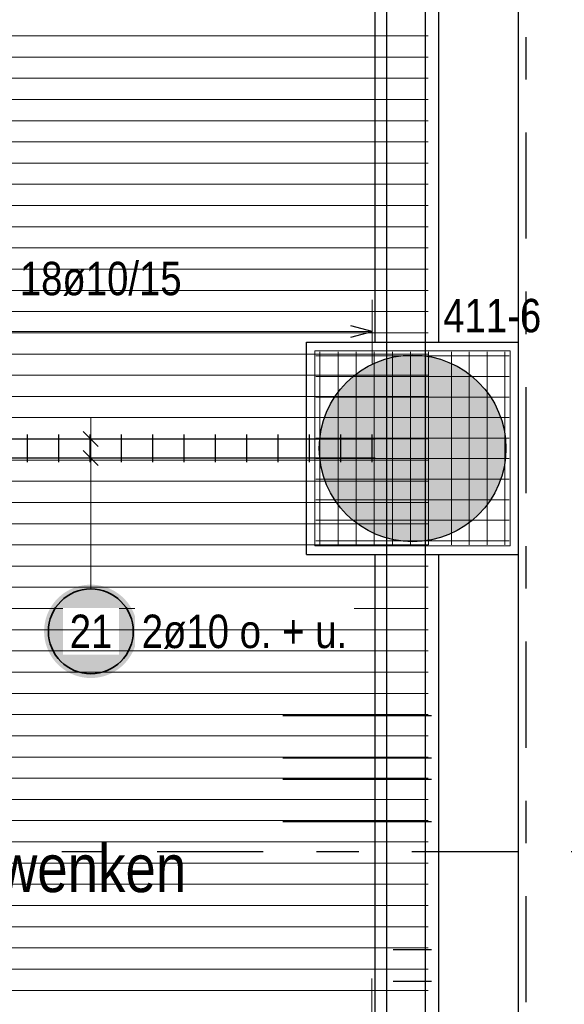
# Model space of a CAD drawing. Header units: millimetres. Extents: x -1.9 to 32.6, y 0 to 21.
# Tile 54 of 59: x 20.6 to 21.9, y 14.8 to 17.1. Entities that reach past the tile are written whole.
import ezdxf

# ---------------------------------------------------------------- set-up
doc = ezdxf.new("R2010")
doc.units = ezdxf.units.MM
doc.linetypes.add('DASHDOTX2', pattern=[2, 1, -0.5, 0, -0.5])
doc.layers.add('Achsen', color=7, linetype='Continuous', lineweight=20)
doc.layers.add('nplo Bewehrung', color=7, linetype='Continuous', lineweight=20)
doc.styles.add('Arial Narrow', font='ARIALN.TTF')

msp = doc.modelspace()

# ---------------------------------------------------------------- hatches: boundary and pattern name
at = {"lineweight": 13, "true_color": 0xd7ffd7}
msp.add_hatch(color=254, dxfattribs=at).paths.add_polyline_path([(21.753167, 16.125039), (21.753147, 16.128005), (21.753087, 16.130971), (21.752987, 16.133935), (21.752848, 16.136898), (21.752668, 16.139859), (21.752448, 16.142817), (21.752188, 16.145772), (21.751889, 16.148723), (21.75155, 16.15167), (21.751171, 16.154612), (21.750752, 16.157549), (21.750294, 16.160479), (21.749796, 16.163404), (21.749259, 16.166321), (21.748683, 16.169231), (21.748068, 16.172133), (21.747413, 16.175026), (21.74672, 16.17791), (21.745988, 16.180784), (21.745217, 16.183649), (21.744407, 16.186502), (21.743559, 16.189345), (21.742673, 16.192176), (21.741749, 16.194994), (21.740787, 16.1978), (21.739787, 16.200593), (21.738749, 16.203372), (21.737675, 16.206137), (21.736562, 16.208887), (21.735414, 16.211621), (21.734228, 16.21434), (21.733005, 16.217043), (21.731747, 16.219729), (21.730452, 16.222398), (21.729121, 16.225049), (21.727755, 16.227682), (21.726354, 16.230296), (21.724917, 16.232891), (21.723445, 16.235467), (21.721939, 16.238022), (21.720399, 16.240557), (21.718824, 16.243071), (21.717216, 16.245563), (21.715574, 16.248034), (21.713899, 16.250482), (21.712191, 16.252907), (21.710451, 16.25531), (21.708679, 16.257688), (21.706874, 16.260042), (21.705038, 16.262372), (21.703171, 16.264677), (21.701273, 16.266956), (21.699344, 16.26921), (21.697385, 16.271437), (21.695396, 16.273638), (21.693378, 16.275812), (21.691331, 16.277958), (21.689254, 16.280077), (21.68715, 16.282167), (21.685017, 16.284229), (21.682857, 16.286262), (21.68067, 16.288266), (21.678456, 16.29024), (21.676215, 16.292184), (21.673948, 16.294097), (21.671656, 16.29598), (21.669339, 16.297832), (21.666997, 16.299652), (21.66463, 16.30144), (21.66224, 16.303197), (21.659826, 16.304921), (21.657389, 16.306612), (21.65493, 16.308271), (21.652448, 16.309896), (21.649945, 16.311487), (21.647421, 16.313045), (21.644876, 16.314568), (21.64231, 16.316057), (21.639725, 16.317511), (21.63712, 16.31893), (21.634496, 16.320314), (21.631854, 16.321663), (21.629194, 16.322975), (21.626517, 16.324252), (21.623822, 16.325493), (21.621111, 16.326697), (21.618384, 16.327864), (21.615642, 16.328995), (21.612885, 16.330088), (21.610113, 16.331144), (21.607327, 16.332163), (21.604527, 16.333144), (21.601715, 16.334087), (21.59889, 16.334992), (21.596054, 16.335859), (21.593205, 16.336688), (21.590346, 16.337478), (21.587477, 16.33823), (21.584597, 16.338943), (21.581709, 16.339617), (21.578811, 16.340252), (21.575905, 16.340848), (21.572992, 16.341404), (21.570071, 16.341922), (21.567143, 16.342399), (21.56421, 16.342838), (21.56127, 16.343237), (21.558326, 16.343596), (21.555377, 16.343915), (21.552424, 16.344194), (21.549467, 16.344434), (21.546508, 16.344634), (21.543546, 16.344794), (21.540582, 16.344914), (21.537617, 16.344994), (21.534651, 16.345034), (21.531684, 16.345034), (21.528718, 16.344994), (21.525753, 16.344914), (21.522789, 16.344794), (21.519827, 16.344634), (21.516868, 16.344434), (21.513911, 16.344194), (21.510958, 16.343915), (21.508009, 16.343596), (21.505064, 16.343237), (21.502125, 16.342838), (21.499191, 16.342399), (21.496264, 16.341922), (21.493343, 16.341404), (21.490429, 16.340848), (21.487524, 16.340252), (21.484626, 16.339617), (21.481737, 16.338943), (21.478858, 16.33823), (21.475988, 16.337478), (21.473129, 16.336688), (21.470281, 16.335859), (21.467444, 16.334992), (21.46462, 16.334087), (21.461807, 16.333144), (21.459008, 16.332163), (21.456222, 16.331144), (21.45345, 16.330088), (21.450693, 16.328995), (21.44795, 16.327864), (21.445224, 16.326697), (21.442513, 16.325493), (21.439818, 16.324252), (21.437141, 16.322975), (21.434481, 16.321663), (21.431839, 16.320314), (21.429215, 16.31893), (21.42661, 16.317511), (21.424025, 16.316057), (21.421459, 16.314568), (21.418914, 16.313045), (21.41639, 16.311487), (21.413886, 16.309896), (21.411405, 16.308271), (21.408945, 16.306612), (21.406509, 16.304921), (21.404095, 16.303197), (21.401704, 16.30144), (21.399338, 16.299652), (21.396996, 16.297832), (21.394678, 16.29598), (21.392386, 16.294097), (21.39012, 16.292184), (21.387879, 16.29024), (21.385665, 16.288266), (21.383478, 16.286262), (21.381317, 16.284229), (21.379185, 16.282167), (21.37708, 16.280077), (21.375004, 16.277958), (21.372957, 16.275812), (21.370939, 16.273638), (21.36895, 16.271437), (21.366991, 16.26921), (21.365062, 16.266956), (21.363164, 16.264677), (21.361297, 16.262372), (21.359461, 16.260042), (21.357656, 16.257688), (21.355884, 16.25531), (21.354143, 16.252907), (21.352436, 16.250482), (21.350761, 16.248034), (21.349119, 16.245563), (21.347511, 16.243071), (21.345936, 16.240557), (21.344396, 16.238022), (21.342889, 16.235467), (21.341418, 16.232891), (21.339981, 16.230296), (21.33858, 16.227682), (21.337213, 16.225049), (21.335883, 16.222398), (21.334588, 16.219729), (21.333329, 16.217043), (21.332107, 16.21434), (21.330921, 16.211621), (21.329772, 16.208887), (21.32866, 16.206137), (21.327585, 16.203372), (21.326548, 16.200593), (21.325548, 16.1978), (21.324586, 16.194994), (21.323662, 16.192176), (21.322776, 16.189345), (21.321928, 16.186502), (21.321118, 16.183649), (21.320347, 16.180784), (21.319615, 16.17791), (21.318921, 16.175026), (21.318267, 16.172133), (21.317652, 16.169231), (21.317075, 16.166321), (21.316538, 16.163404), (21.316041, 16.160479), (21.315583, 16.157549), (21.315164, 16.154612), (21.314785, 16.15167), (21.314446, 16.148723), (21.314147, 16.145772), (21.313887, 16.142817), (21.313667, 16.139859), (21.313487, 16.136898), (21.313347, 16.133935), (21.313247, 16.130971), (21.313187, 16.128005), (21.313167, 16.125039), (21.313187, 16.122073), (21.313247, 16.119107), (21.313347, 16.116142), (21.313487, 16.113179), (21.313667, 16.110219), (21.313887, 16.10726), (21.314147, 16.104305), (21.314446, 16.101354), (21.314785, 16.098408), (21.315164, 16.095466), (21.315583, 16.092529), (21.316041, 16.089598), (21.316538, 16.086674), (21.317075, 16.083757), (21.317652, 16.080847), (21.318267, 16.077945), (21.318921, 16.075052), (21.319615, 16.072168), (21.320347, 16.069293), (21.321118, 16.066429), (21.321928, 16.063575), (21.322776, 16.060733), (21.323662, 16.057902), (21.324586, 16.055083), (21.325548, 16.052277), (21.326548, 16.049485), (21.327585, 16.046706), (21.32866, 16.043941), (21.329772, 16.041191), (21.330921, 16.038456), (21.332107, 16.035737), (21.333329, 16.033035), (21.334588, 16.030349), (21.335883, 16.02768), (21.337213, 16.025029), (21.33858, 16.022396), (21.339981, 16.019782), (21.341418, 16.017186), (21.342889, 16.014611), (21.344396, 16.012056), (21.345936, 16.009521), (21.347511, 16.007007), (21.349119, 16.004514), (21.350761, 16.002044), (21.352436, 15.999596), (21.354143, 15.99717), (21.355884, 15.994768), (21.357656, 15.99239), (21.359461, 15.990035), (21.361297, 15.987705), (21.363164, 15.985401), (21.365062, 15.983121), (21.366991, 15.980868), (21.36895, 15.97864), (21.370939, 15.976439), (21.372957, 15.974266), (21.375004, 15.972119), (21.37708, 15.970001), (21.379185, 15.96791), (21.381317, 15.965848), (21.383478, 15.963815), (21.385665, 15.961812), (21.387879, 15.959838), (21.39012, 15.957894), (21.392386, 15.955981), (21.394678, 15.954098), (21.396996, 15.952246), (21.399338, 15.950426), (21.401704, 15.948637), (21.404095, 15.946881), (21.406509, 15.945157), (21.408945, 15.943465), (21.411405, 15.941807), (21.413886, 15.940182), (21.41639, 15.938591), (21.418914, 15.937033), (21.421459, 15.93551), (21.424025, 15.934021), (21.42661, 15.932567), (21.429215, 15.931147), (21.431839, 15.929763), (21.434481, 15.928415), (21.437141, 15.927102), (21.439818, 15.925826), (21.442513, 15.924585), (21.445224, 15.923381), (21.44795, 15.922214), (21.450693, 15.921083), (21.45345, 15.91999), (21.456222, 15.918933), (21.459008, 15.917915), (21.461807, 15.916934), (21.46462, 15.91599), (21.467444, 15.915085), (21.470281, 15.914218), (21.473129, 15.91339), (21.475988, 15.912599), (21.478858, 15.911848), (21.481737, 15.911135), (21.484626, 15.910461), (21.487524, 15.909826), (21.490429, 15.90923), (21.493343, 15.908673), (21.496264, 15.908156), (21.499191, 15.907678), (21.502125, 15.90724), (21.505064, 15.906841), (21.508009, 15.906482), (21.510958, 15.906163), (21.513911, 15.905883), (21.516868, 15.905643), (21.519827, 15.905444), (21.522789, 15.905284), (21.525753, 15.905164), (21.528718, 15.905084), (21.531684, 15.905044), (21.534651, 15.905044), (21.537617, 15.905084), (21.540582, 15.905164), (21.543546, 15.905284), (21.546508, 15.905444), (21.549467, 15.905643), (21.552424, 15.905883), (21.555377, 15.906163), (21.558326, 15.906482), (21.56127, 15.906841), (21.56421, 15.90724), (21.567143, 15.907678), (21.570071, 15.908156), (21.572992, 15.908673), (21.575905, 15.90923), (21.578811, 15.909826), (21.581709, 15.910461), (21.584597, 15.911135), (21.587477, 15.911848), (21.590346, 15.912599), (21.593205, 15.91339), (21.596054, 15.914218), (21.59889, 15.915085), (21.601715, 15.91599), (21.604527, 15.916934), (21.607327, 15.917915), (21.610113, 15.918933), (21.612885, 15.91999), (21.615642, 15.921083), (21.618384, 15.922214), (21.621111, 15.923381), (21.623822, 15.924585), (21.626517, 15.925826), (21.629194, 15.927102), (21.631854, 15.928415), (21.634496, 15.929763), (21.63712, 15.931147), (21.639725, 15.932567), (21.64231, 15.934021), (21.644876, 15.93551), (21.647421, 15.937033), (21.649945, 15.938591), (21.652448, 15.940182), (21.65493, 15.941807), (21.657389, 15.943465), (21.659826, 15.945157), (21.66224, 15.946881), (21.66463, 15.948637), (21.666997, 15.950426), (21.669339, 15.952246), (21.671656, 15.954098), (21.673948, 15.955981), (21.676215, 15.957894), (21.678456, 15.959838), (21.68067, 15.961812), (21.682857, 15.963815), (21.685017, 15.965848), (21.68715, 15.96791), (21.689254, 15.970001), (21.691331, 15.972119), (21.693378, 15.974266), (21.695396, 15.976439), (21.697385, 15.97864), (21.699344, 15.980868), (21.701273, 15.983121), (21.703171, 15.985401), (21.705038, 15.987705), (21.706874, 15.990035), (21.708679, 15.99239), (21.710451, 15.994768), (21.712191, 15.99717), (21.713899, 15.999596), (21.715574, 16.002044), (21.717216, 16.004514), (21.718824, 16.007007), (21.720399, 16.009521), (21.721939, 16.012056), (21.723445, 16.014611), (21.724917, 16.017186), (21.726354, 16.019782), (21.727755, 16.022396), (21.729121, 16.025029), (21.730452, 16.02768), (21.731747, 16.030349), (21.733005, 16.033035), (21.734228, 16.035737), (21.735414, 16.038456), (21.736562, 16.041191), (21.737675, 16.043941), (21.738749, 16.046706), (21.739787, 16.049485), (21.740787, 16.052277), (21.741749, 16.055083), (21.742673, 16.057902), (21.743559, 16.060733), (21.744407, 16.063575), (21.745217, 16.066429), (21.745988, 16.069293), (21.74672, 16.072168), (21.747413, 16.075052), (21.748068, 16.077945), (21.748683, 16.080847), (21.749259, 16.083757), (21.749796, 16.086674), (21.750294, 16.089598), (21.750752, 16.092529), (21.751171, 16.095466), (21.75155, 16.098408), (21.751889, 16.101354), (21.752188, 16.104305), (21.752448, 16.10726), (21.752668, 16.110219), (21.752848, 16.113179), (21.752987, 16.116142), (21.753087, 16.119107), (21.753147, 16.122073)])
at = {"layer": 'Achsen', "lineweight": 25, "true_color": 0xffffff}
msp.add_hatch(color=7, dxfattribs=at).paths.add_polyline_path([(20.885, 15.693812), (20.884933, 15.69765), (20.884732, 15.701485), (20.884397, 15.70531), (20.883929, 15.709121), (20.883329, 15.712913), (20.882596, 15.716682), (20.881733, 15.720423), (20.880739, 15.724132), (20.879616, 15.727803), (20.878366, 15.731434), (20.87699, 15.735018), (20.87549, 15.738553), (20.873867, 15.742032), (20.872124, 15.745453), (20.870263, 15.748812), (20.868285, 15.752103), (20.866194, 15.755323), (20.863992, 15.758468), (20.861681, 15.761534), (20.859265, 15.764518), (20.856746, 15.767416), (20.854127, 15.770224), (20.851412, 15.772939), (20.848604, 15.775557), (20.845707, 15.778076), (20.842723, 15.780493), (20.839656, 15.782803), (20.836511, 15.785006), (20.833291, 15.787097), (20.83, 15.789074), (20.826642, 15.790936), (20.823221, 15.792679), (20.819741, 15.794302), (20.816207, 15.795802), (20.812622, 15.797178), (20.808992, 15.798428), (20.80532, 15.79955), (20.801611, 15.800544), (20.79787, 15.801408), (20.794101, 15.80214), (20.790309, 15.802741), (20.786498, 15.803209), (20.782673, 15.803544), (20.778839, 15.803745), (20.775, 15.803812), (20.771161, 15.803745), (20.767327, 15.803544), (20.763502, 15.803209), (20.759691, 15.802741), (20.755899, 15.80214), (20.75213, 15.801408), (20.748389, 15.800544), (20.74468, 15.79955), (20.741008, 15.798428), (20.737378, 15.797178), (20.733793, 15.795802), (20.730259, 15.794302), (20.726779, 15.792679), (20.723358, 15.790936), (20.72, 15.789074), (20.716709, 15.787097), (20.713489, 15.785006), (20.710344, 15.782803), (20.707277, 15.780493), (20.704293, 15.778076), (20.701396, 15.775557), (20.698588, 15.772939), (20.695873, 15.770224), (20.693254, 15.767416), (20.690735, 15.764518), (20.688319, 15.761534), (20.686008, 15.758468), (20.683806, 15.755323), (20.681715, 15.752103), (20.679737, 15.748812), (20.677876, 15.745453), (20.676133, 15.742032), (20.67451, 15.738553), (20.67301, 15.735018), (20.671634, 15.731434), (20.670384, 15.727803), (20.669261, 15.724132), (20.668267, 15.720423), (20.667404, 15.716682), (20.666671, 15.712913), (20.666071, 15.709121), (20.665603, 15.70531), (20.665268, 15.701485), (20.665067, 15.69765), (20.665, 15.693812), (20.665067, 15.689973), (20.665268, 15.686138), (20.665603, 15.682313), (20.666071, 15.678502), (20.666671, 15.67471), (20.667404, 15.670941), (20.668267, 15.6672), (20.669261, 15.663491), (20.670384, 15.65982), (20.671634, 15.656189), (20.67301, 15.652605), (20.67451, 15.649071), (20.676133, 15.645591), (20.677876, 15.64217), (20.679737, 15.638812), (20.681715, 15.63552), (20.683806, 15.6323), (20.686008, 15.629155), (20.688319, 15.626089), (20.690735, 15.623105), (20.693254, 15.620207), (20.695873, 15.617399), (20.698588, 15.614684), (20.701396, 15.612066), (20.704293, 15.609547), (20.707277, 15.60713), (20.710344, 15.60482), (20.713489, 15.602617), (20.716709, 15.600526), (20.72, 15.598549), (20.723358, 15.596687), (20.726779, 15.594944), (20.730259, 15.593322), (20.733793, 15.591821), (20.737378, 15.590445), (20.741008, 15.589195), (20.74468, 15.588073), (20.748389, 15.587079), (20.75213, 15.586215), (20.755899, 15.585483), (20.759691, 15.584882), (20.763502, 15.584414), (20.767327, 15.584079), (20.771161, 15.583879), (20.775, 15.583812), (20.778839, 15.583879), (20.782673, 15.584079), (20.786498, 15.584414), (20.790309, 15.584882), (20.794101, 15.585483), (20.79787, 15.586215), (20.801611, 15.587079), (20.80532, 15.588073), (20.808992, 15.589195), (20.812622, 15.590445), (20.816207, 15.591821), (20.819741, 15.593322), (20.823221, 15.594944), (20.826642, 15.596687), (20.83, 15.598549), (20.833291, 15.600526), (20.836511, 15.602617), (20.839656, 15.60482), (20.842723, 15.60713), (20.845707, 15.609547), (20.848604, 15.612066), (20.851412, 15.614684), (20.854127, 15.617399), (20.856746, 15.620207), (20.859265, 15.623105), (20.861681, 15.626089), (20.863992, 15.629155), (20.866194, 15.6323), (20.868285, 15.63552), (20.870263, 15.638812), (20.872124, 15.64217), (20.873867, 15.645591), (20.87549, 15.649071), (20.87699, 15.652605), (20.878366, 15.656189), (20.879616, 15.65982), (20.880739, 15.663491), (20.881733, 15.6672), (20.882596, 15.670941), (20.883329, 15.67471), (20.883929, 15.678502), (20.884397, 15.682313), (20.884732, 15.686138)])

# ---------------------------------------------------------------- linework, layer by layer
at = {"color": 3, "linetype": 'Continuous', "lineweight": 25}
for p, q in [((21.445049, 16.375039), (21.445049, 18.712544)), ((21.595049, 16.375039), (21.595049, 18.712544)), ((21.782781, 16.375039), (21.782781, 18.712544)), ((21.282781, 15.875039), (21.282781, 16.375039)), ((21.282781, 16.375039), (21.782781, 16.375039)), ((21.782781, 15.875039), (21.782781, 16.375039)), ((21.282781, 15.875039), (21.782781, 15.875039)), ((21.595049, 13.113859), (21.595049, 15.875039)), ((21.782781, 13.113859), (21.782781, 15.875039))]:
    msp.add_line(p, q, dxfattribs=at)
at = {"color": 9, "linetype": 'Continuous', "lineweight": 0, "ltscale": 2}
for p, q in [((19.930668, 16.147537), (21.445049, 16.147537)), ((19.930668, 16.102537), (21.445049, 16.102537))]:
    msp.add_line(p, q, dxfattribs=at)
at = {"color": 5, "linetype": 'Continuous', "lineweight": 18, "ltscale": 2}
msp.add_line((21.437043, 14.725424), (21.437043, 14.875424), dxfattribs=at)
at = {"layer": 'Achsen', "color": 3, "linetype": 'DASHDOTX2', "lineweight": 25, "ltscale": 0.25}
for p, q in [((21.799965, 19.869562), (21.799965, 10.31573)), ((14.331419, 15.175042), (25.285818, 15.175042))]:
    msp.add_line(p, q, dxfattribs=at)
at = {"layer": 'Achsen', "color": 3, "linetype": 'Continuous', "lineweight": 25, "ltscale": 2}
for p, q in [((21.472202, 13.915356), (21.472202, 18.915356)), ((21.563395, 13.892683), (21.563395, 18.892683)), ((21.437549, 16.400424), (21.387549, 16.413821)), ((21.387549, 16.387026), (21.437549, 16.400424)), ((20.625891, 16.092537), (20.625891, 16.157537)), ((20.699678, 16.092537), (20.699678, 16.157537)), ((20.757322, 16.165215), (20.792678, 16.129859)), ((20.773465, 16.092537), (20.773465, 16.157537)), ((20.847252, 16.092537), (20.847252, 16.157537)), ((20.921039, 16.092537), (20.921039, 16.157537)), ((20.994826, 16.092537), (20.994826, 16.157537)), ((21.068613, 16.092537), (21.068613, 16.157537)), ((21.1424, 16.092537), (21.1424, 16.157537)), ((21.216188, 16.092537), (21.216188, 16.157537)), ((21.289975, 16.092537), (21.289975, 16.157537)), ((21.363762, 16.092537), (21.363762, 16.157537)), ((21.437549, 16.092537), (21.437549, 16.157537)), ((19.930668, 16.147537), (21.445049, 16.147537)), ((20.757322, 16.120215), (20.792678, 16.084859)), ((19.930668, 16.102537), (21.445049, 16.102537)), ((21.227549, 15.4953), (21.577549, 15.4953)), ((21.227549, 15.395393), (21.577549, 15.395393)), ((21.227549, 15.34544), (21.577549, 15.34544)), ((21.227549, 15.245533), (21.577549, 15.245533)), ((21.487549, 14.944173), (21.577549, 14.944173)), ((21.487549, 14.869275), (21.577549, 14.869275))]:
    msp.add_line(p, q, dxfattribs=at)
at = {"layer": 'Achsen', "color": 5, "linetype": 'Continuous', "lineweight": 18, "ltscale": 2}
for p, q in [((21.437549, 16.325424), (21.437549, 16.475424)), ((21.437549, 16.400424), (20.183168, 16.400424)), ((20.775, 16.052537), (20.775, 16.197537)), ((20.7, 16.147537), (20.85, 16.147537)), ((20.7, 16.102537), (20.85, 16.102537)), ((20.775, 15.793812), (20.775, 16.052537))]:
    msp.add_line(p, q, dxfattribs=at)
at = {"layer": 'Achsen', "color": 2, "linetype": 'Continuous', "lineweight": 35, "ltscale": 2}
msp.add_circle((20.775, 15.693812), 0.1, dxfattribs=at)
at = {"layer": 'nplo Bewehrung', "color": 9, "linetype": 'Continuous', "lineweight": 0, "ltscale": 2}
for p, q in [((15.070661, 17.097346), (21.570049, 17.097346)), ((15.070661, 17.047355), (21.570049, 17.047355)), ((15.070661, 16.997363), (21.570049, 16.997363)), ((15.070661, 16.947371), (21.570049, 16.947371)), ((15.070661, 16.89738), (21.570049, 16.89738)), ((15.070661, 16.847388), (21.570049, 16.847388)), ((15.070661, 16.797397), (21.570049, 16.797397)), ((15.070661, 16.747405), (21.570049, 16.747405)), ((15.070661, 16.697413), (21.570049, 16.697413)), ((15.070661, 16.647422), (21.570049, 16.647422)), ((15.070661, 16.59743), (21.570049, 16.59743)), ((15.070661, 16.447455), (21.570049, 16.447455)), ((15.070661, 16.397464), (21.570049, 16.397464)), ((15.070661, 16.347472), (21.570049, 16.347472)), ((21.762781, 16.355039), (21.302781, 16.355039)), ((21.302781, 16.355039), (21.302781, 15.895039)), ((21.305279, 16.343039), (21.760279, 16.343039)), ((21.314781, 15.897539), (21.314781, 16.352539)), ((21.357448, 15.897539), (21.357448, 16.352539)), ((21.400114, 15.897539), (21.400114, 16.352539)), ((21.442781, 15.897539), (21.442781, 16.352539)), ((21.485448, 15.897539), (21.485448, 16.352539)), ((21.528114, 15.897539), (21.528114, 16.352539)), ((21.570781, 15.897539), (21.570781, 16.352539)), ((21.624781, 15.897539), (21.624781, 16.352539)), ((21.666781, 15.897539), (21.666781, 16.352539)), ((21.708781, 15.897539), (21.708781, 16.352539)), ((21.750781, 15.897539), (21.750781, 16.352539)), ((21.762781, 15.895039), (21.762781, 16.355039)), ((15.070661, 16.297481), (21.570049, 16.297481)), ((21.305279, 16.294594), (21.760279, 16.294594)), ((15.070661, 16.247489), (21.570049, 16.247489)), ((21.305279, 16.24615), (21.760279, 16.24615)), ((15.070661, 16.197497), (21.570049, 16.197497)), ((21.305279, 16.197705), (21.760279, 16.197705)), ((15.070661, 16.147506), (21.570049, 16.147506)), ((21.305279, 16.149261), (21.760279, 16.149261)), ((15.070661, 16.097514), (21.570049, 16.097514)), ((21.305279, 16.100817), (21.760279, 16.100817)), ((15.070661, 16.047523), (21.570049, 16.047523)), ((21.305279, 16.052372), (21.760279, 16.052372)), ((15.070661, 15.997531), (21.570049, 15.997531)), ((21.305279, 16.003928), (21.760279, 16.003928)), ((15.070661, 15.947539), (21.570049, 15.947539)), ((21.305279, 15.955483), (21.760279, 15.955483)), ((21.762781, 15.895039), (21.762781, 15.957539)), ((15.070661, 15.897548), (21.570049, 15.897548)), ((21.305279, 15.907039), (21.760279, 15.907039)), ((21.302781, 15.895039), (21.762781, 15.895039)), ((21.700281, 15.895039), (21.762781, 15.895039)), ((15.070661, 15.847556), (21.570049, 15.847556)), ((15.070661, 15.797565), (21.570049, 15.797565)), ((15.070661, 15.747573), (21.570049, 15.747573)), ((15.070661, 15.597598), (21.570049, 15.597598)), ((15.070661, 15.547607), (21.570049, 15.547607)), ((15.070661, 15.497615), (21.570049, 15.497615)), ((15.070661, 15.447623), (21.570049, 15.447623)), ((15.070661, 15.397632), (21.570049, 15.397632)), ((15.070661, 15.34764), (21.570049, 15.34764)), ((15.070661, 15.297649), (21.570049, 15.297649)), ((15.070661, 15.247657), (21.570049, 15.247657)), ((15.070661, 15.197665), (21.570049, 15.197665)), ((15.070661, 15.147674), (21.570049, 15.147674)), ((15.070661, 15.097682), (21.570049, 15.097682)), ((15.070661, 15.047691), (21.570049, 15.047691)), ((15.070661, 14.997699), (21.570049, 14.997699)), ((15.070661, 14.947707), (21.570049, 14.947707)), ((15.070661, 14.897716), (21.570049, 14.897716)), ((15.070661, 14.847724), (21.570049, 14.847724))]:
    msp.add_line(p, q, dxfattribs=at)
at = {"layer": 'nplo Bewehrung', "color": 3, "linetype": 'Continuous', "lineweight": 25}
msp.add_circle((21.533167, 16.125039), 0.22, dxfattribs=at)

# ---------------------------------------------------------------- texts
at = {"color": 2, "lineweight": 35, "style": 'Arial Narrow'}
msp.add_text('411-6', height=0.07875, dxfattribs=at).set_placement((21.605421, 16.398703))
at = {"color": 4, "lineweight": 50, "style": 'Arial Narrow'}
msp.add_text(' 16  +  19   Stösse verschwenken', height=0.1125, dxfattribs=at).set_placement((19.097886, 15.07923))
at = {"layer": 'Achsen', "color": 2, "lineweight": 35, "char_height": 0.07875, "attachment_point": 1, "line_spacing_factor": 0.9, "style": 'Arial Narrow', "bg_fill": 3, "box_fill_scale": 1.2, "bg_fill_color": 256, "bg_fill_true_color": 13158600, "bg_fill_transparency": 0}
for s, insert in [('18ø10/15', (20.607757, 16.564799)), ('2ø10 o. + u.', (20.895, 15.733187))]:
    msp.add_mtext(s, dxfattribs=dict(at, insert=insert))

# ---------------------------------------------------------------- next in the draw order: linework, layer by layer
at = {"color": 3, "linetype": 'Continuous', "lineweight": 25}
msp.add_line((21.445049, 13.113859), (21.445049, 15.875039), dxfattribs=at)
at = {"layer": 'nplo Bewehrung', "color": 9, "linetype": 'Continuous', "lineweight": 0, "ltscale": 2}
for p, q in [((15.070661, 16.547439), (21.570049, 16.547439)), ((15.070661, 16.497447), (21.570049, 16.497447))]:
    msp.add_line(p, q, dxfattribs=at)

# ---------------------------------------------------------------- next in the draw order: texts
at = {"color": 2, "lineweight": 35, "insert": (19.604021, 16.886165), "char_height": 0.07875, "attachment_point": 1, "line_spacing_factor": 0.9, "style": 'Arial Narrow', "bg_fill": 3, "box_fill_scale": 1.2, "bg_fill_color": 256, "bg_fill_true_color": 13158600, "bg_fill_transparency": 0}
msp.add_mtext('15ø12/10 Zulage oben', dxfattribs=at)
at = {"color": 2, "lineweight": 35, "insert": (21.037134, 13.766206), "char_height": 0.07875, "attachment_point": 1, "rotation": 90, "line_spacing_factor": 0.9, "style": 'Arial Narrow', "bg_fill": 3, "box_fill_scale": 1.2, "bg_fill_color": 256, "bg_fill_true_color": 13158600, "bg_fill_transparency": 0}
msp.add_mtext('15ø10/10 Zulage unten', dxfattribs=at)
at = {"layer": 'Achsen', "color": 2, "lineweight": 35, "insert": (20.725388, 15.733187), "char_height": 0.07875, "attachment_point": 1, "line_spacing_factor": 0.9, "style": 'Arial Narrow', "bg_fill": 3, "box_fill_scale": 1.2, "bg_fill_color": 256, "bg_fill_true_color": 13158600, "bg_fill_transparency": 0}
msp.add_mtext('21', dxfattribs=at)

# ---------------------------------------------------------------- next in the draw order: linework, layer by layer
at = {"layer": 'nplo Bewehrung', "color": 9, "linetype": 'Continuous', "lineweight": 0, "ltscale": 2}
for p, q in [((15.070661, 15.697581), (21.570049, 15.697581)), ((15.070661, 15.64759), (21.570049, 15.64759))]:
    msp.add_line(p, q, dxfattribs=at)

doc.saveas('drawing.dxf')
